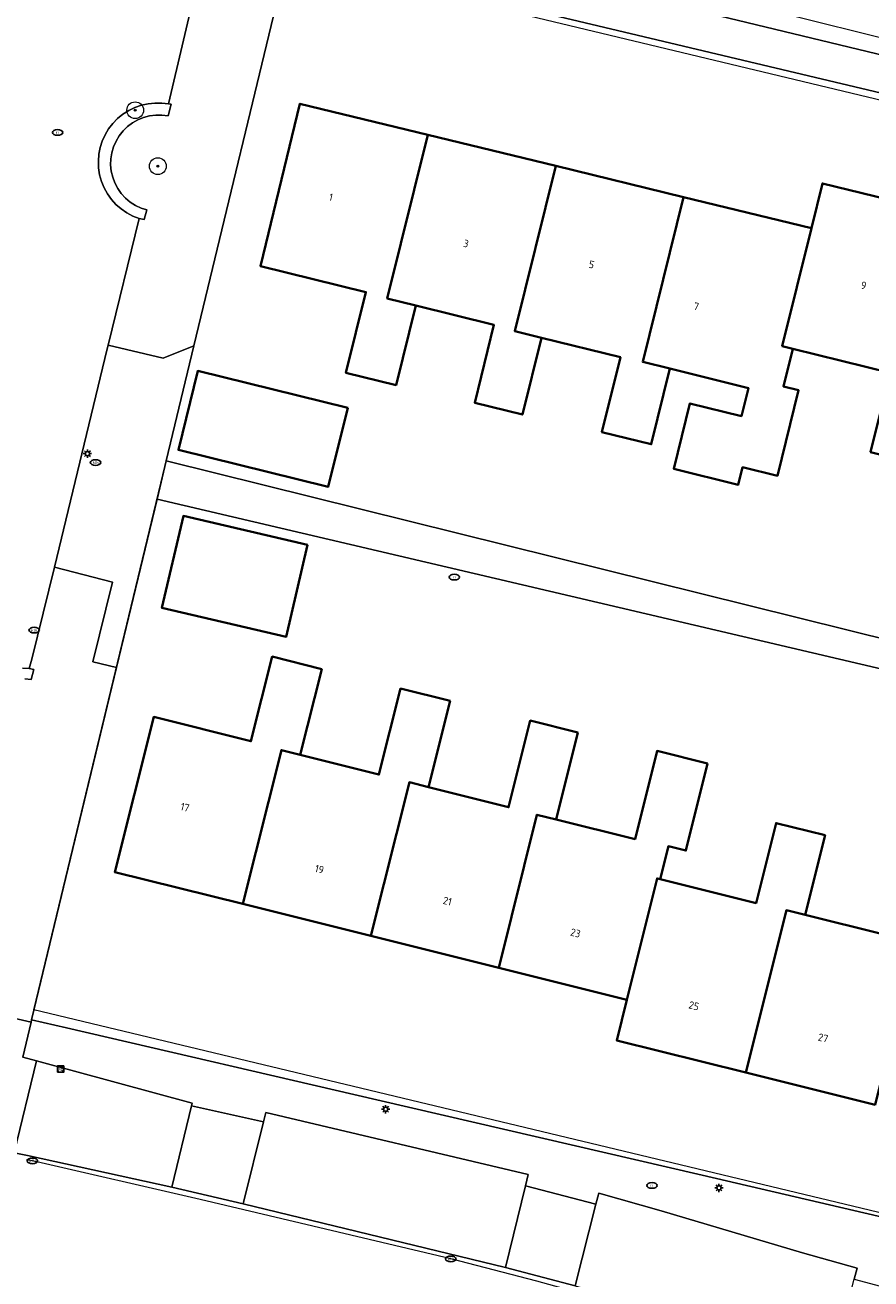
# Model space of a CAD drawing. Header units: metres. Extents: x 253395 to 254027, y 592765 to 593194.
# Tile 59 of 173: x 253443 to 253483, y 593044 to 593103. Entities that reach past the tile are written whole.
import ezdxf
from ezdxf.enums import TextEntityAlignment as Align
from ezdxf.lldxf.tags import DXFTag

# ---------------------------------------------------------------- set-up
doc = ezdxf.new("R2010")
doc.units = ezdxf.units.M
for name, color, linetype, lineweight in [('B-WE-GR-BEPLANTING_CULTUUR_BODEMBEDEKKER-GV', 254, 'Continuous', 18), ('B-WE-GR-BOOM-S', 254, 'Continuous', 25), ('B-WE-IE-MEUBILAIR-S', 254, 'Continuous', 25), ('B-WE-IE-TERREINAFSCHEIDING_KUNSTMATIG_MUUR-GV', 254, 'Continuous', 18), ('B-WE-KG-GRENS_PERCEEL-G', 254, 'KG-PERCEEL-SO', 18), ('B-WE-OG-BEBOUWING-GV', 254, 'Continuous', 35), ('B-WE-OG-BEBOUWING-T18', 254, 'Continuous', 18), ('B-WE-OG-TERREIN_BEGROEID-GV', 254, 'Continuous', 18), ('B-WE-OG-TERREIN_ERF-GV', 254, 'Continuous', 18), ('B-WE-RI-HWA_GOOT_MOLGOOT-G', 254, 'Continuous', 18), ('B-WE-VH-OPENVERHARDING-GV', 254, 'Continuous', 18), ('B-WE-VH-OPENVERHARDING_BETONSTRAATSTEEN-GV', 254, 'Continuous', 18)]:
    doc.layers.add(name, color=color, linetype=linetype, lineweight=lineweight)
doc.styles.add('NLCS-ISO', font='txt')
doc.styles.add('NLCS-ISO-M200-T18', font='txt', dxfattribs={"height": 0.36})
doc.styles.get("Standard").update_dxf_attribs({"font": 'simplex.shx'})
tags = doc.linetypes.add('KG-PERCEEL-SO', pattern='A,5.5,-2,["P",Standard,S=1.8,R=0,X=-0.5,Y=-0.9],-2,5.5,-2,[5,NLCS.SHX,S=0.75,R=0,X=0,Y=0],-2', length=19).pattern_tags.tags
tags[6] = DXFTag(74, 10)

# ---------------------------------------------------------------- blocks, each defined once
blk = doc.blocks.new('SIE-MEUBILAIR_BORD_RECLAME-SO')
blk.add_lwpolyline([(-0.75, -0.75), (0.75, -0.75), (0.75, 0.75), (-0.75, 0.75)], close=True)
at = {"style": 'NLCS-ISO'}
blk.add_text('rb', height=0.75, dxfattribs=at).set_placement((0, 0), align=Align.MIDDLE_CENTER)
blk = doc.blocks.new('SIE-MEUBILAIR_PAAL_VERKEERSBORD-SO')
blk.add_circle((0, 0), 0.75)
at = {"style": 'NLCS-ISO'}
blk.add_text('vb', height=0.75, dxfattribs=at).set_placement((0, 0.07), align=Align.MIDDLE_CENTER)
blk = doc.blocks.new('SIE-MEUBILAIR_PAAL_LICHTMAST-SO')
for points in [[(-0.62, 0), (-1, 0)], [(-0.71, 0.71), (-0.44, 0.44)], [(0, 1), (0, 0.62)], [(0.44, 0.44), (0.71, 0.71)], [(1, 0), (0.62, 0)], [(-0.71, -0.71), (-0.44, -0.44)], [(0, -0.62), (0, -1)], [(0.44, -0.44), (0.71, -0.71)]]:
    blk.add_lwpolyline(points)
blk.add_circle((0, 0), 0.5)
blk = doc.blocks.new('SIE-MEUBILAIR_PUT_RIOOLPUT-SO')
blk.add_ellipse((0, 0), major_axis=(1.25, 0), ratio=0.54)
at = {"style": 'NLCS-ISO'}
blk.add_text('ri', height=0.75, dxfattribs=at).set_placement((-0.04, 0.07), align=Align.MIDDLE_CENTER)
blk = doc.blocks.new('SIE-MEUBILAIR_PUT_KOLK-SO')
blk.add_ellipse((0, 0), major_axis=(1.25, 0), ratio=0.54)
at = {"style": 'NLCS-ISO'}
blk.add_text('klk', height=0.75, dxfattribs=at).set_placement((0.03, 0), align=Align.MIDDLE_CENTER)
blk = doc.blocks.new('SGR-BOOM_GBKN-SO')
at = {"linetype": 'ByBlock', "lineweight": 18}
h = blk.add_hatch(color=0, dxfattribs=at)
h.dxf.hatch_style = 1
edge = h.paths.add_edge_path()
edge.add_arc((0, 0), 0.25, 0, 360)
at = {"color": 0, "linetype": 'ByBlock', "lineweight": 18}
for radius in [2, 0.25]:
    blk.add_circle((0, 0), radius, dxfattribs=at)
at = {"color": 0, "linetype": 'ByBlock', "lineweight": 18, "style": 'NLCS-ISO'}
blk.add_attdef('SOORT', (2.5, 0), '', height=1.5, dxfattribs=at)

msp = doc.modelspace()

# ---------------------------------------------------------------- linework, layer by layer
at = {"layer": 'B-WE-GR-BEPLANTING_CULTUUR_BODEMBEDEKKER-GV'}
for points in [[(253454.33, 593051.029), (253450.89, 593051.799), (253449.95, 593047.905), (253453.359, 593047.108)], [(253470.209, 593047.093), (253466.845, 593047.972), (253465.89, 593044.066), (253469.208, 593043.193)]]:
    msp.add_lwpolyline(points, close=True, dxfattribs=at)
at = {"layer": 'B-WE-IE-TERREINAFSCHEIDING_KUNSTMATIG_MUUR-GV'}
msp.add_lwpolyline([(253449.786, 593099.673), (253449.46, 593099.714), (253449.132, 593099.717), (253448.806, 593099.683), (253448.486, 593099.611), (253448.177, 593099.503), (253447.882, 593099.359), (253447.606, 593099.183), (253447.351, 593098.976), (253447.123, 593098.741), (253446.923, 593098.481), (253446.754, 593098.199), (253446.62, 593097.901), (253446.52, 593097.588), (253446.457, 593097.266), (253446.432, 593096.939), (253446.445, 593096.612), (253446.495, 593096.288), (253446.583, 593095.972), (253446.706, 593095.668), (253446.864, 593095.38), (253447.054, 593095.113), (253447.273, 593094.869), (253447.519, 593094.653), (253447.789, 593094.466), (253448.078, 593094.311), (253448.383, 593094.191), (253448.616, 593094.152), (253448.756, 593094.606), (253448.475, 593094.697), (253448.207, 593094.824), (253447.958, 593094.983), (253447.731, 593095.174), (253447.53, 593095.392), (253447.36, 593095.634), (253447.221, 593095.895), (253447.117, 593096.173), (253447.05, 593096.461), (253447.02, 593096.756), (253447.028, 593097.052), (253447.074, 593097.344), (253447.157, 593097.628), (253447.276, 593097.9), (253447.428, 593098.153), (253447.612, 593098.386), (253447.824, 593098.592), (253448.061, 593098.77), (253448.318, 593098.916), (253448.593, 593099.028), (253448.879, 593099.104), (253449.173, 593099.142), (253449.469, 593099.143), (253449.762, 593099.105), (253449.915, 593099.656)], close=True, dxfattribs=at)
msp.add_lwpolyline([(253442.924, 593072.203), (253443.218, 593072.166), (253443.351, 593072.649), (253443.128, 593072.69), (253442.8, 593072.713)], dxfattribs=at)
at = {"layer": 'B-WE-KG-GRENS_PERCEEL-G'}
msp.add_lwpolyline([(253395.499, 593124.766), (253415.555, 593119.838), (253446.006, 593112.156), (253469.703, 593106.36), (253502.009, 593098.33), (253517.804, 593094.455)], dxfattribs=at)
msp.add_lwpolyline([(253542.275, 593081.876), (253533.318, 593040.993), (253500.979, 593048.425), (253499.729, 593042.857), (253443.357, 593056.379), (253455.465, 593106.663), (253512.82, 593092.908), (253511.771, 593088.752)], close=True, dxfattribs=at)
at = {"layer": 'B-WE-OG-BEBOUWING-GV'}
for points in [[(253462.172, 593098.196), (253456.06, 593099.682), (253454.174, 593091.928), (253459.215, 593090.682), (253458.263, 593086.831), (253460.659, 593086.239), (253461.598, 593090.039), (253460.239, 593090.375)], [(253468.284, 593096.709), (253462.172, 593098.196), (253460.239, 593090.375), (253461.598, 593090.039), (253465.333, 593089.116), (253464.414, 593085.395), (253466.699, 593084.83), (253467.606, 593088.5), (253466.332, 593088.815)], [(253474.395, 593095.222), (253468.284, 593096.709), (253466.332, 593088.815), (253467.606, 593088.5), (253471.379, 593087.567), (253470.496, 593083.992), (253472.851, 593083.41), (253473.744, 593087.024), (253472.447, 593087.345)], [(253487.25, 593094.361), (253481.027, 593095.874), (253480.507, 593093.736), (253479.113, 593088.092), (253479.609, 593087.969), (253484.268, 593086.818), (253483.333, 593083.038), (253485.732, 593082.445), (253486.673, 593086.252), (253485.329, 593086.584)], [(253480.507, 593093.736), (253474.395, 593095.222), (253472.447, 593087.345), (253473.744, 593087.024), (253477.492, 593086.097), (253477.16, 593084.753), (253474.698, 593085.362), (253473.926, 593082.239), (253477.007, 593081.477), (253477.214, 593082.313), (253478.876, 593081.902), (253479.888, 593085.993), (253479.165, 593086.172), (253479.609, 593087.969), (253479.113, 593088.092)], [(253458.348, 593085.155), (253451.182, 593086.916), (253450.255, 593083.144), (253457.421, 593081.383)], [(253456.423, 593078.608), (253450.494, 593079.987), (253449.471, 593075.587), (253455.4, 593074.208)], [(253457.107, 593072.665), (253454.739, 593073.261), (253453.721, 593069.215), (253449.079, 593070.383), (253447.214, 593062.967), (253453.332, 593061.442), (253455.18, 593068.793), (253456.077, 593068.567)], [(253463.241, 593071.143), (253460.871, 593071.739), (253459.835, 593067.622), (253456.077, 593068.567), (253455.18, 593068.793), (253453.332, 593061.442), (253459.45, 593059.917), (253461.296, 593067.256), (253462.206, 593067.027)], [(253469.348, 593069.642), (253467.073, 593070.209), (253466.031, 593066.065), (253462.206, 593067.027), (253461.296, 593067.256), (253459.45, 593059.917), (253465.568, 593058.393), (253467.39, 593065.707), (253468.31, 593065.478)], [(253475.546, 593068.155), (253473.127, 593068.758), (253472.076, 593064.54), (253468.31, 593065.478), (253467.39, 593065.707), (253465.568, 593058.393), (253471.686, 593056.868), (253473.131, 593062.664), (253473.28, 593062.627), (253473.673, 593064.205), (253474.509, 593063.996)], [(253481.157, 593064.728), (253478.813, 593065.312), (253477.86, 593061.485), (253473.28, 593062.627), (253473.131, 593062.664), (253471.686, 593056.868), (253471.201, 593054.923), (253477.373, 593053.385), (253479.307, 593061.145), (253480.208, 593060.92)], [(253487.204, 593063.276), (253484.935, 593063.842), (253483.973, 593059.982), (253480.208, 593060.92), (253479.307, 593061.145), (253477.373, 593053.385), (253483.546, 593051.846), (253485.502, 593059.695), (253486.264, 593059.505)]]:
    msp.add_lwpolyline(points, close=True, dxfattribs=at)
at = {"layer": 'B-WE-OG-TERREIN_BEGROEID-GV'}
msp.add_lwpolyline([(253470.986, 593105.743), (253470.806, 593105.17), (253505.244, 593096.859), (253505.427, 593097.551), (253505.22, 593097.601), (253506.364, 593102.506), (253498.839, 593104.308), (253497.428, 593103.178), (253475.027, 593108.574), (253474.369, 593110.107), (253472.091, 593110.646)], close=True, dxfattribs=at)
for points in [[(253451.15, 593105.504), (253449.786, 593099.673), (253449.915, 593099.656), (253449.762, 593099.105), (253449.469, 593099.143), (253449.173, 593099.142), (253448.879, 593099.104), (253448.593, 593099.028), (253448.318, 593098.916), (253448.061, 593098.77), (253447.824, 593098.592), (253447.612, 593098.386), (253447.428, 593098.153), (253447.276, 593097.9), (253447.157, 593097.628), (253447.074, 593097.344), (253447.028, 593097.052), (253447.02, 593096.756), (253447.05, 593096.461), (253447.117, 593096.173), (253447.221, 593095.895), (253447.36, 593095.634), (253447.53, 593095.392), (253447.731, 593095.174), (253447.958, 593094.983), (253448.207, 593094.824), (253448.475, 593094.697), (253448.756, 593094.606), (253448.616, 593094.152), (253448.383, 593094.191), (253446.898, 593088.144), (253449.535, 593087.529), (253451, 593088.12), (253455.465, 593106.663)], [(253439.417, 593056.666), (253443.226, 593055.79), (253443.245, 593055.904), (253447.299, 593072.747), (253446.171, 593073.019), (253447.104, 593076.827), (253444.343, 593077.53), (253443.26, 593073.14), (253443.128, 593072.69), (253443.351, 593072.649), (253443.218, 593072.166), (253442.924, 593072.203)]]:
    msp.add_lwpolyline(points, dxfattribs=at)
at = {"layer": 'B-WE-OG-TERREIN_ERF-GV'}
for points in [[(253511.164, 593093.699), (253455.527, 593106.918), (253455.465, 593106.663), (253451, 593088.12), (253449.676, 593082.623), (253498.493, 593070.503), (253503.436, 593069.227), (253503.645, 593069.237), (253503.853, 593069.262), (253504.058, 593069.304), (253504.259, 593069.361), (253504.456, 593069.433), (253504.646, 593069.52), (253504.83, 593069.621), (253505.005, 593069.736), (253505.17, 593069.864), (253505.277, 593069.958)], [(253458.348, 593085.155), (253457.421, 593081.383), (253450.255, 593083.144), (253451.182, 593086.916)], [(253455.4, 593074.208), (253449.471, 593075.587), (253450.494, 593079.987), (253456.423, 593078.608)]]:
    msp.add_lwpolyline(points, close=True, dxfattribs=at)
for points in [[(253485.732, 593082.445), (253483.333, 593083.038), (253484.268, 593086.818), (253479.609, 593087.969), (253479.165, 593086.172), (253479.888, 593085.993), (253478.876, 593081.902), (253477.214, 593082.313), (253477.007, 593081.477), (253473.926, 593082.239), (253474.698, 593085.362), (253477.16, 593084.753), (253477.492, 593086.097), (253473.744, 593087.024), (253472.851, 593083.41), (253470.496, 593083.992), (253471.379, 593087.567), (253467.606, 593088.5), (253466.699, 593084.83), (253464.414, 593085.395), (253465.333, 593089.116), (253461.598, 593090.039), (253460.659, 593086.239), (253458.263, 593086.831), (253459.215, 593090.682), (253454.174, 593091.928), (253456.06, 593099.682), (253462.172, 593098.196), (253468.284, 593096.709), (253474.395, 593095.222), (253480.507, 593093.736), (253481.027, 593095.874), (253487.25, 593094.361)], [(253501.608, 593068.502), (253449.236, 593080.793), (253447.299, 593072.747), (253443.245, 593055.904), (253444.91, 593055.518), (253459.734, 593052.088), (253475.278, 593048.488), (253492.582, 593044.45)], [(253483.546, 593051.846), (253477.373, 593053.385), (253471.201, 593054.923), (253471.686, 593056.868), (253465.568, 593058.393), (253459.45, 593059.917), (253453.332, 593061.442), (253447.214, 593062.967), (253449.079, 593070.383), (253453.721, 593069.215), (253454.739, 593073.261), (253457.107, 593072.665), (253456.077, 593068.567), (253459.835, 593067.622), (253460.871, 593071.739), (253463.241, 593071.143), (253462.206, 593067.027), (253466.031, 593066.065), (253467.073, 593070.209), (253469.348, 593069.642), (253468.31, 593065.478), (253472.076, 593064.54), (253473.127, 593068.758), (253475.546, 593068.155), (253474.509, 593063.996), (253473.673, 593064.205), (253473.28, 593062.627), (253477.86, 593061.485), (253478.813, 593065.312), (253481.157, 593064.728), (253480.208, 593060.92), (253483.973, 593059.982)]]:
    msp.add_lwpolyline(points, dxfattribs=at)
at = {"layer": 'B-WE-RI-HWA_GOOT_MOLGOOT-G'}
msp.add_lwpolyline([(253500.54, 593034.241), (253481.093, 593039.472), (253478.374, 593040.241), (253473.359, 593041.765), (253467.39, 593043.421), (253463.273, 593044.482), (253451.29, 593047.322), (253443.282, 593049.165), (253442.999, 593049.217)], dxfattribs=at)
at = {"layer": 'B-WE-VH-OPENVERHARDING-GV'}
for points in [[(253455.527, 593106.918), (253511.164, 593093.699), (253512.82, 593092.908), (253539.263, 593086.756)], [(253442.8, 593072.713), (253443.128, 593072.69), (253443.26, 593073.14), (253444.343, 593077.53), (253446.854, 593087.963), (253446.898, 593088.144), (253448.383, 593094.191), (253448.078, 593094.311), (253447.789, 593094.466), (253447.519, 593094.653), (253447.273, 593094.869), (253447.054, 593095.113), (253446.864, 593095.38), (253446.706, 593095.668), (253446.583, 593095.972), (253446.495, 593096.288), (253446.445, 593096.612), (253446.432, 593096.939), (253446.457, 593097.266), (253446.52, 593097.588), (253446.62, 593097.901), (253446.754, 593098.199), (253446.923, 593098.481), (253447.123, 593098.741), (253447.351, 593098.976), (253447.606, 593099.183), (253447.882, 593099.359), (253448.177, 593099.503), (253448.486, 593099.611), (253448.806, 593099.683), (253449.132, 593099.717), (253449.46, 593099.714), (253449.786, 593099.673), (253451.15, 593105.504)], [(253530.57, 593090.798), (253527.108, 593091.644), (253527.254, 593092.313), (253519.271, 593094.2), (253520.455, 593099.106), (253520.365, 593099.128), (253516.741, 593099.999), (253515.599, 593095.078), (253505.427, 593097.551), (253505.244, 593096.859), (253470.806, 593105.17)], [(253498.493, 593070.503), (253449.676, 593082.623), (253449.236, 593080.793), (253501.608, 593068.502)], [(253469.208, 593043.193), (253465.89, 593044.066), (253453.359, 593047.108), (253449.95, 593047.905), (253443.051, 593049.418), (253442.415, 593049.557), (253443.475, 593053.95), (253442.817, 593054.128), (253443.226, 593055.79), (253439.417, 593056.666), (253435.792, 593041.62)]]:
    msp.add_lwpolyline(points, dxfattribs=at)
for points in [[(253443.245, 593055.904), (253443.226, 593055.79), (253442.817, 593054.128), (253443.475, 593053.95), (253450.922, 593051.932), (253450.89, 593051.799), (253454.33, 593051.029), (253454.44, 593051.472), (253466.977, 593048.515), (253466.845, 593047.972), (253470.209, 593047.093), (253470.346, 593047.63), (253473.324, 593046.787), (253480.085, 593044.768), (253482.687, 593044.048), (253482.55, 593043.514), (253485.955, 593042.605), (253486.094, 593043.124), (253495.665, 593040.618), (253496.363, 593043.578), (253492.582, 593044.45), (253475.278, 593048.488), (253459.734, 593052.088), (253444.91, 593055.518)], [(253450.89, 593051.799), (253450.922, 593051.932), (253443.475, 593053.95), (253442.415, 593049.557), (253443.051, 593049.418), (253449.95, 593047.905)], [(253466.845, 593047.972), (253466.977, 593048.515), (253454.44, 593051.472), (253454.33, 593051.029), (253453.359, 593047.108), (253465.89, 593044.066)], [(253470.209, 593047.093), (253469.208, 593043.193), (253478.481, 593040.472), (253480.517, 593039.877), (253481.553, 593039.606), (253482.55, 593043.514), (253482.687, 593044.048), (253480.085, 593044.768), (253473.324, 593046.787), (253470.346, 593047.63)]]:
    msp.add_lwpolyline(points, close=True, dxfattribs=at)
at = {"layer": 'B-WE-VH-OPENVERHARDING_BETONSTRAATSTEEN-GV'}
msp.add_lwpolyline([(253451, 593088.12), (253449.535, 593087.529), (253446.898, 593088.144), (253446.854, 593087.963), (253444.343, 593077.53), (253447.104, 593076.827), (253446.171, 593073.019), (253447.299, 593072.747), (253449.236, 593080.793), (253449.676, 593082.623)], close=True, dxfattribs=at)

# ---------------------------------------------------------------- block references
at = {"layer": 'B-WE-GR-BOOM-S', "xscale": 0.2, "yscale": 0.2, "zscale": 0.2}
for p in [(253448.194, 593099.372), (253449.274, 593096.698)]:
    msp.add_blockref('SGR-BOOM_GBKN-SO', p, dxfattribs=at)
at = {"layer": 'B-WE-IE-MEUBILAIR-S', "xscale": 0.2, "yscale": 0.2, "zscale": 0.2}
for name, p in [('SIE-MEUBILAIR_PUT_RIOOLPUT-SO', (253444.484, 593098.311)), ('SIE-MEUBILAIR_PAAL_LICHTMAST-SO', (253445.911, 593082.961)), ('SIE-MEUBILAIR_PUT_KOLK-SO', (253446.298, 593082.538)), ('SIE-MEUBILAIR_PUT_RIOOLPUT-SO', (253463.442, 593077.062)), ('SIE-MEUBILAIR_PUT_KOLK-SO', (253443.365, 593074.529)), ('SIE-MEUBILAIR_BORD_RECLAME-SO', (253444.626, 593053.551)), ('SIE-MEUBILAIR_PAAL_VERKEERSBORD-SO', (253444.626, 593053.551)), ('SIE-MEUBILAIR_PAAL_LICHTMAST-SO', (253460.16, 593051.635)), ('SIE-MEUBILAIR_PUT_KOLK-SO', (253443.282, 593049.165)), ('SIE-MEUBILAIR_PUT_RIOOLPUT-SO', (253472.887, 593047.993)), ('SIE-MEUBILAIR_PAAL_LICHTMAST-SO', (253476.087, 593047.876)), ('SIE-MEUBILAIR_PUT_KOLK-SO', (253463.273, 593044.482))]:
    msp.add_blockref(name, p, dxfattribs=at)

# ---------------------------------------------------------------- texts
at = {"layer": 'B-WE-OG-BEBOUWING-T18', "style": 'NLCS-ISO-M200-T18'}
for s, rotation, p in [('1', 346.4, (253457.546, 593095.214)), ('3', 346.1, (253464, 593093)), ('5', 346.1, (253470, 593092)), ('9', 346.1, (253483, 593091)), ('7', 346.1, (253475, 593090)), ('17', 345.9, (253450.571, 593066.065)), ('19', 346, (253456.996, 593063.105)), ('21', 346, (253463.113, 593061.581)), ('23', 346, (253469.232, 593060.056)), ('25', 346, (253474.891, 593056.58)), ('27', 346, (253481.064, 593055.041))]:
    msp.add_text(s, height=0.36, rotation=rotation, dxfattribs=at).set_placement(p, align=Align.MIDDLE)

doc.saveas('drawing.dxf')
